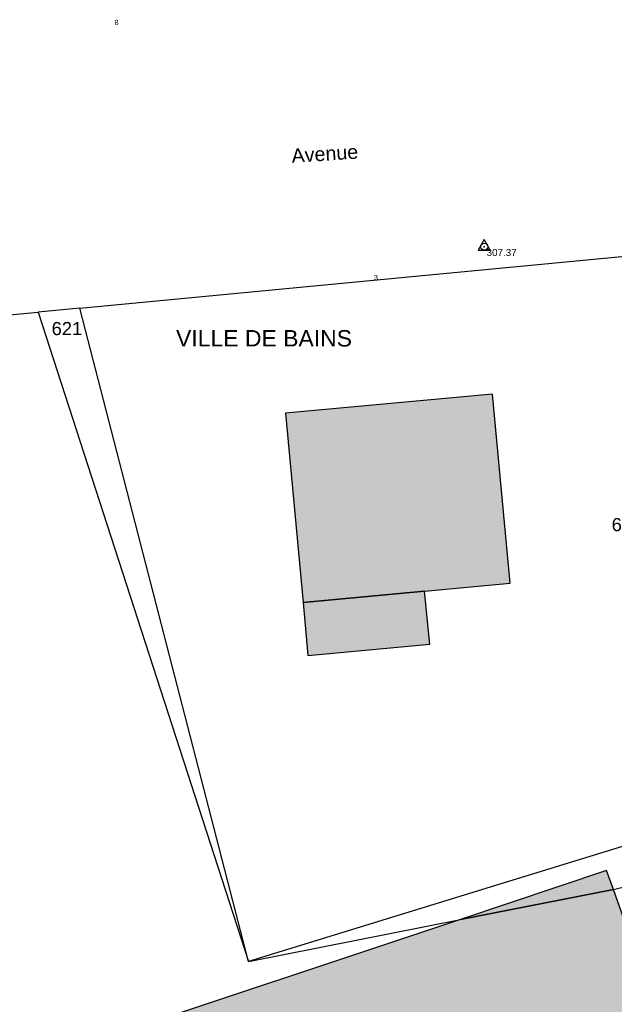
# Model space of a CAD drawing. Header units: metres. Extents: x 1943189 to 1944159, y 7204892 to 7205646.
# Tile 5 of 21: x 1943254 to 1943279, y 7205132 to 7205174. Entities that reach past the tile are written whole.
import ezdxf
from ezdxf.enums import TextEntityAlignment as Align

# ---------------------------------------------------------------- set-up
doc = ezdxf.new("R2010")
doc.units = ezdxf.units.M
doc.header["$LTSCALE"] = 2
doc.linetypes.add('CONTINU', pattern=[0])
for name, color, linetype in [('1PARCELLE', 150, 'Continuous'), ('3BATIDUR', 7, 'CONTINU'), ('3BATIDUR_H', 31, 'Continuous'), ('3BATILEGER', 7, 'CONTINU'), ('3BATILEGER_H', 41, 'Continuous'), ('3LIEUDITTEX', 7, 'CONTINU'), ('3NUMVOIE', 30, 'CONTINU'), ('3PARCELLETEX', 150, 'CONTINU'), ('3ZONCOMMTEX', 7, 'CONTINU'), ('Station', 7, 'Continuous'), ('TopoAlt', 3, 'Continuous'), ('TOPOJIS Station', 7, 'Continuous')]:
    doc.layers.add(name, color=color, linetype=linetype)
doc.styles.get("Standard").update_dxf_attribs({"font": 'arial.ttf'})

# ---------------------------------------------------------------- blocks, each defined once
blk = doc.blocks.new('6607662.20')
at = {"color": 0}
blk.add_point((0, 0), dxfattribs=at)
at = {"layer": 'TopoAlt'}
blk.add_attdef('ALT', text='', height=0.3, dxfattribs=at).set_placement((0.1, -0.1), align=Align.TOP_LEFT)
blk = doc.blocks.new('t004')
at = {"color": 0}
blk.add_line((0, 0), (0, 0), dxfattribs=at)
blk.add_lwpolyline([(0.259834, -0.149954), (-0.000053, 0.3), (-0.259781, -0.150046)], close=True, dxfattribs=at)
blk.add_circle((0, 0), 0.15, dxfattribs=at)

msp = doc.modelspace()

# ---------------------------------------------------------------- hatches: boundary and pattern name
at = {"layer": '3BATIDUR_H'}
for points in [[(1943274.49, 7205150.322), (1943273.74, 7205158.382), (1943264.91, 7205157.562), (1943265.66, 7205149.492), (1943270.84, 7205149.982)], [(1943278.6, 7205138.072), (1943272.37, 7205135.982), (1943278.89, 7205137.272)], [(1943240.7, 7205125.442), (1943247.84, 7205105.222), (1943285.5, 7205118.522), (1943278.89, 7205137.272), (1943272.37, 7205135.982)]]:
    msp.add_hatch(color=256, dxfattribs=at).paths.add_polyline_path(points)
at = {"layer": '3BATILEGER_H'}
msp.add_hatch(color=256, dxfattribs=at).paths.add_polyline_path([(1943265.87, 7205147.242), (1943271.06, 7205147.722), (1943270.84, 7205149.982), (1943265.66, 7205149.492)])

# ---------------------------------------------------------------- linework, layer by layer
at = {"layer": '1PARCELLE'}
for points in [[(1943256.15, 7205162.042), (1943282.964, 7205164.591), (1943283.802, 7205159.994), (1943286.61, 7205146.192), (1943287.63, 7205141.676), (1943263.34, 7205134.202), (1943256.15, 7205162.042)], [(1943254.37, 7205161.872), (1943263.34, 7205134.202), (1943256.15, 7205162.042), (1943254.37, 7205161.872)], [(1943295.68, 7205115.972), (1943284.27, 7205111.592), (1943269.42, 7205105.682), (1943254.19, 7205099.432), (1943249.41, 7205097.442), (1943238.56, 7205131.152), (1943229.33, 7205159.542), (1943254.37, 7205161.872), (1943263.34, 7205134.202), (1943272.37, 7205135.982), (1943278.89, 7205137.272), (1943288.108, 7205139.561), (1943288.9, 7205136.092), (1943295.68, 7205115.972)], [(1943263.34, 7205134.202), (1943272.37, 7205135.982), (1943278.89, 7205137.272), (1943288.108, 7205139.561), (1943287.63, 7205141.676), (1943263.34, 7205134.202)]]:
    msp.add_lwpolyline(points, close=True, dxfattribs=at)
at = {"layer": '3BATIDUR'}
for points in [[(1943274.49, 7205150.322), (1943273.74, 7205158.382), (1943264.91, 7205157.562), (1943265.66, 7205149.492), (1943270.84, 7205149.982), (1943274.49, 7205150.322)], [(1943278.6, 7205138.072), (1943272.37, 7205135.982), (1943278.89, 7205137.272), (1943278.6, 7205138.072)], [(1943240.7, 7205125.442), (1943247.84, 7205105.222), (1943285.5, 7205118.522), (1943278.89, 7205137.272), (1943272.37, 7205135.982), (1943240.7, 7205125.442)]]:
    msp.add_lwpolyline(points, close=True, dxfattribs=at)
at = {"layer": '3BATILEGER'}
msp.add_lwpolyline([(1943265.87, 7205147.242), (1943271.06, 7205147.722), (1943270.84, 7205149.982), (1943265.66, 7205149.492), (1943265.87, 7205147.242)], close=True, dxfattribs=at)

# ---------------------------------------------------------------- block references
at = {"layer": 'Station'}
msp.add_blockref('t004', (1943273.383, 7205164.66), dxfattribs=at)
msp.add_blockref('t004', (1943273.383, 7205164.66), dxfattribs=at)
at = {"layer": 'TOPOJIS Station'}
ref = msp.add_blockref('6607662.20', (1943273.383, 7205164.66, 307.372), dxfattribs=at)
ref.add_attrib('ALT', '307.37', dxfattribs={"layer": 'TopoAlt', "height": 0.3}).set_placement((1943273.483, 7205164.56, 307.372), align=Align.TOP_LEFT)

# ---------------------------------------------------------------- texts
at = {"layer": '3LIEUDITTEX'}
msp.add_text('VILLE DE BAINS', height=0.7, dxfattribs=at).set_placement((1943260.247, 7205160.407))
at = {"layer": '3NUMVOIE'}
for s, p in [('8', (1943257.63, 7205174.102)), ('3', (1943268.69, 7205163.232))]:
    msp.add_text(s, height=0.22, rotation=4.7, dxfattribs=at).set_placement(p)
at = {"layer": '3PARCELLETEX'}
for s, p in [('621', (1943254.943, 7205160.891)), ('618', (1943278.815, 7205152.537))]:
    msp.add_text(s, height=0.56, dxfattribs=at).set_placement(p)
at = {"layer": '3ZONCOMMTEX'}
msp.add_text('Avenue', height=0.6, rotation=3.7, dxfattribs=at).set_placement((1943265.19, 7205168.232))

doc.saveas('drawing.dxf')
